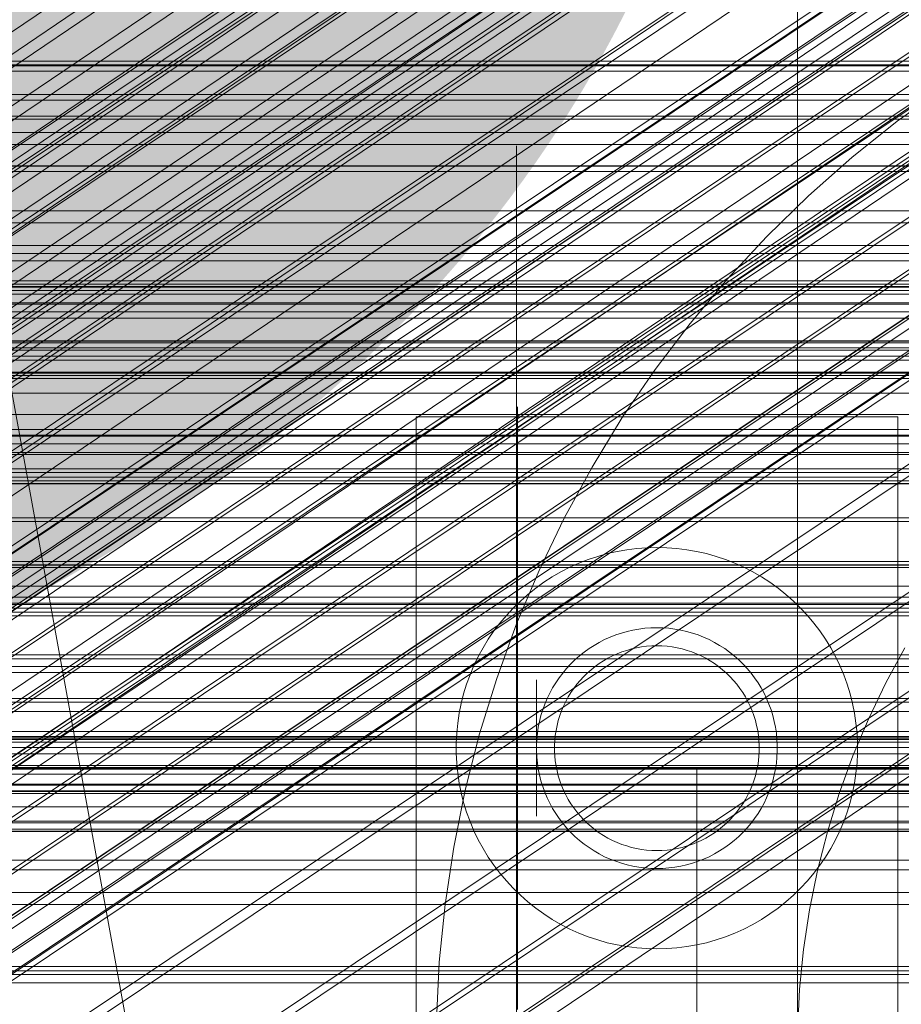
# Model space of a CAD drawing. Header units: millimetres. Extents: x -4738 to 65662, y -68080 to 6847.
# Tile 232 of 256: x 261 to 305, y -34772 to -34723. Entities that reach past the tile are written whole.
import ezdxf

# ---------------------------------------------------------------- set-up
doc = ezdxf.new("R2010")
doc.units = ezdxf.units.MM
for name, color, linetype, lineweight in [('COTAS_O', 1, 'Continuous', 0), ('COTAS_P', 1, 'Continuous', 0), ('frontal_briquetadora', 7, 'Continuous', 0), ('frontal_C01', 7, 'Continuous', 0), ('frontal_C02', 7, 'Continuous', 0), ('frontal_C03', 7, 'Continuous', 0), ('frontal_C04', 7, 'Continuous', 0), ('frontal_C05', 7, 'Continuous', 0), ('frontal_mezcladora', 7, 'Continuous', 0)]:
    doc.layers.add(name, color=color, linetype=linetype, lineweight=lineweight)
doc.dimstyles.new('R19_100', dxfattribs={"dimtxt": 250, "dimasz": 150, "dimexe": 150, "dimexo": 80, "dimgap": 100, "dimtad": 1, "dimtih": 1, "dimtoh": 1, "dimdsep": 46, "dimcen": 0.09, "dimadec": 0, "dimazin": 0, "dimtfac": 1, "dimtdec": 4, "dimtofl": 0, "dimtmove": 0, "dimatfit": 3, "dimfxl": 1, "dimtolj": 1, "dimtzin": 0, "dimarcsym": 0})

# ---------------------------------------------------------------- blocks, each defined once
blk = doc.blocks.new('DIM_R31_49')
at = {"layer": 'COTAS_P'}
for p, q in [((-150, -32300), (550, -32300)), ((550, -32300), (505, -32450)), ((550, -34900), (550, -32300)), ((550, -32300), (595, -32450)), ((550, -34900), (505, -34750)), ((550, -34900), (595, -34750)), ((-150, -34900), (550, -34900))]:
    blk.add_line(p, q, dxfattribs=at)
blk.add_text('2600 P', height=250, rotation=90, dxfattribs=at).set_placement((450, -33600))
blk = doc.blocks.new('DIM_R31_52')
at = {"layer": 'COTAS_O'}
for p, q in [((-650, -34200), (-500, -34155)), ((650, -34200), (500, -34155)), ((-650, -34900), (-650, -34200)), ((-650, -34200), (650, -34200)), ((-650, -34200), (-500, -34245)), ((650, -34200), (500, -34245)), ((650, -34900), (650, -34200))]:
    blk.add_line(p, q, dxfattribs=at)
blk.add_text('1300 O', height=250, dxfattribs=at).set_placement((0, -34100))
blk = doc.blocks.new('DIM_R31_57')
at = {"layer": 'COTAS_P'}
for p, q in [((-305, -34680), (395, -34680)), ((395, -34680), (350, -34830)), ((395, -36000), (395, -34680)), ((395, -34680), (440, -34830)), ((395, -36000), (350, -35850)), ((395, -36000), (440, -35850)), ((-305, -36000), (395, -36000))]:
    blk.add_line(p, q, dxfattribs=at)
blk.add_text('1320 P', height=250, rotation=90, dxfattribs=at).set_placement((295, -35340))

msp = doc.modelspace()

# ---------------------------------------------------------------- linework, layer by layer
at = {"layer": 'frontal_briquetadora'}
for p, q in [((210, -34736), (430, -34736)), ((210, -34736), (320, -34736)), ((210, -34750), (340, -34750)), ((210, -34750), (320, -34750)), ((-490, -34760), (490, -34760)), ((-490, -34760), (340, -34760))]:
    msp.add_line(p, q, dxfattribs=at)
at = {"layer": 'frontal_C01'}
for p, q in [((144.861, -34803.345), (358.659, -34659.117)), ((142.565, -34804.223), (356.363, -34659.994)), ((359.995, -34660.871), (146.196, -34805.099)), ((143.635, -34806.078), (357.434, -34661.85)), ((147.533, -34807.019), (361.332, -34662.791)), ((144.881, -34808.033), (358.68, -34663.804)), ((148.779, -34808.973), (362.578, -34664.745)), ((146.218, -34809.952), (360.017, -34665.724)), ((149.85, -34810.829), (363.648, -34666.6)), ((345.231, -34666.396), (160.922, -34790.731)), ((147.554, -34811.707), (361.352, -34667.478)), ((150.672, -34812.459), (364.471, -34668.231)), ((148.798, -34813.176), (362.596, -34668.948)), ((151.191, -34813.754), (364.989, -34669.525)), ((149.865, -34814.26), (363.664, -34670.032)), ((150.683, -34814.886), (364.482, -34670.657)), ((151.369, -34814.623), (365.168, -34670.395)), ((151.196, -34815.01), (364.995, -34670.781)), ((164.693, -34796.149), (349.002, -34671.814)), ((157.211, -34799.009), (341.52, -34674.675)), ((168.21, -34801.664), (352.519, -34677.329)), ((160.982, -34804.427), (345.291, -34680.092)), ((171.232, -34806.901), (355.541, -34682.566)), ((164.752, -34809.378), (349.061, -34685.044)), ((173.554, -34811.502), (357.863, -34687.168)), ((168.263, -34813.525), (352.572, -34689.191)), ((175.016, -34815.155), (359.326, -34690.82)), ((171.275, -34816.586), (355.584, -34692.251)), ((175.521, -34817.61), (359.83, -34693.275)), ((173.584, -34818.351), (357.893, -34694.016)), ((175.032, -34818.7), (359.341, -34694.365)), ((-311.15, -34726.722), (311.15, -34726.722)), ((-311.15, -34727.514), (311.15, -34727.514)), ((-311.15, -34727.661), (311.15, -34727.661)), ((-311.15, -34729.982), (311.15, -34729.982)), ((-311.15, -34730.267), (311.15, -34730.267)), ((-311.15, -34733.96), (311.15, -34733.96)), ((-311.15, -34734.362), (311.15, -34734.362)), ((-311.15, -34739.175), (311.15, -34739.175)), ((-311.15, -34739.667), (311.15, -34739.667)), ((-440, -34743.121), (440, -34743.121)), ((-440, -34743.401), (440, -34743.401)), ((-440, -34743.453), (440, -34743.453)), ((-440, -34744.276), (440, -34744.276)), ((-440, -34744.377), (440, -34744.377)), ((-440, -34745.685), (440, -34745.685)), ((311.15, -34745.272), (-311.15, -34745.272)), ((-440, -34745.828), (440, -34745.828)), ((-311.15, -34745.821), (311.15, -34745.821)), ((-440, -34747.533), (440, -34747.533)), ((-440, -34747.708), (440, -34747.708)), ((440, -34749.694), (-440, -34749.694)), ((-440, -34749.888), (440, -34749.888)), ((-440, -34752.019), (440, -34752.019)), ((-311.15, -34751.836), (311.15, -34751.836)), ((-440, -34752.221), (440, -34752.221)), ((-311.15, -34752.404), (311.15, -34752.404)), ((-440, -34754.352), (440, -34754.352)), ((-440, -34754.547), (440, -34754.547)), ((-440, -34756.533), (440, -34756.533)), ((-440, -34756.707), (440, -34756.707)), ((-440, -34758.412), (440, -34758.412)), ((-311.15, -34758.419), (311.15, -34758.419)), ((-440, -34758.555), (440, -34758.555)), ((-311.15, -34758.968), (311.15, -34758.968)), ((-440, -34759.864), (440, -34759.864)), ((-440, -34759.964), (440, -34759.964)), ((-440, -34760.787), (440, -34760.787)), ((-440, -34760.839), (440, -34760.839)), ((-440, -34761.12), (440, -34761.12)), ((-311.15, -34764.573), (311.15, -34764.573)), ((-311.15, -34765.066), (311.15, -34765.066)), ((-311.15, -34769.878), (311.15, -34769.878)), ((-311.15, -34770.281), (311.15, -34770.281))]:
    msp.add_line(p, q, dxfattribs=at)
at = {"layer": 'frontal_C02'}
for p, q in [((146.872, -34805.433), (331.181, -34682.179)), ((148.32, -34805.591), (332.629, -34682.337)), ((146.383, -34806.716), (330.692, -34683.462)), ((150.629, -34807.179), (334.938, -34683.924)), ((141.218, -34828.942), (355.017, -34685.967)), ((141.731, -34828.998), (355.53, -34686.023)), ((146.887, -34809.352), (331.197, -34686.098)), ((141.045, -34829.397), (354.844, -34686.421)), ((142.549, -34829.561), (356.348, -34686.585)), ((153.641, -34810.088), (337.95, -34686.833)), ((141.224, -34830.331), (355.022, -34687.355)), ((143.617, -34830.591), (357.415, -34687.616)), ((141.742, -34831.681), (355.541, -34688.705)), ((144.861, -34832.02), (358.659, -34689.045)), ((148.35, -34813.162), (332.659, -34689.907)), ((142.565, -34833.354), (356.363, -34690.379)), ((359.995, -34690.774), (146.196, -34833.75)), ((157.152, -34814.12), (341.461, -34690.866)), ((143.635, -34835.238), (357.434, -34692.262)), ((147.533, -34835.662), (361.332, -34692.687)), ((144.881, -34837.202), (358.68, -34694.227)), ((148.779, -34837.627), (362.578, -34694.652)), ((150.672, -34817.885), (334.981, -34694.63)), ((146.218, -34839.115), (360.017, -34696.139)), ((345.231, -34695.747), (160.922, -34819.001)), ((149.85, -34839.51), (363.648, -34696.535)), ((147.554, -34840.844), (361.352, -34697.869)), ((150.672, -34841.184), (364.471, -34698.209)), ((148.798, -34842.273), (362.596, -34699.298)), ((151.191, -34842.534), (364.989, -34699.558)), ((153.694, -34823.2), (338.003, -34699.946)), ((149.865, -34843.304), (363.664, -34700.329)), ((151.369, -34843.468), (365.168, -34700.492)), ((150.683, -34843.866), (364.482, -34700.891)), ((151.196, -34843.922), (364.995, -34700.947)), ((164.693, -34824.398), (349.002, -34701.144)), ((157.211, -34828.745), (341.52, -34705.491)), ((168.21, -34829.943), (352.519, -34706.689)), ((160.982, -34834.142), (345.291, -34710.888)), ((171.232, -34835.259), (355.541, -34712.004)), ((164.752, -34839.023), (349.061, -34715.769)), ((173.554, -34839.982), (357.863, -34716.728)), ((168.263, -34843.056), (352.572, -34719.801)), ((175.016, -34843.792), (359.326, -34720.537)), ((171.275, -34845.965), (355.584, -34722.71)), ((175.521, -34846.427), (359.83, -34723.173)), ((173.584, -34847.553), (357.893, -34724.298)), ((175.032, -34847.71), (359.341, -34724.456))]:
    msp.add_line(p, q, dxfattribs=at)
at = {"layer": 'frontal_C03'}
for p, q in [((1496, -34724.774), (-1496, -34724.774)), ((-1250, -34724.964), (1250, -34724.964)), ((1496, -34725.276), (-1496, -34725.276)), ((1250, -34726.443), (-1250, -34726.443)), ((-1496, -34728.332), (1496, -34728.332)), ((1496, -34728.924), (-1496, -34728.924)), ((1496, -34732.233), (-1496, -34732.233)), ((1496, -34732.824), (-1496, -34732.824)), ((1250, -34734.714), (-1250, -34734.714)), ((1496, -34735.881), (-1496, -34735.881)), ((1250, -34735.711), (-1250, -34735.711)), ((1496, -34736.382), (-1496, -34736.382)), ((1250, -34736.028), (-1250, -34736.028)), ((1250, -34736.193), (-1250, -34736.193)), ((1250, -34736.822), (-1250, -34736.822)), ((1250, -34736.881), (-1250, -34736.881)), ((1250, -34737.257), (-1250, -34737.257)), ((-1250, -34737.586), (1250, -34737.586)), ((-1575.677, -34738.815), (1575.677, -34738.815)), ((1496, -34738.722), (-1496, -34738.722)), ((1250, -34738.709), (-1250, -34738.709)), ((1496, -34739.057), (-1496, -34739.057)), ((1250, -34739.473), (-1250, -34739.473)), ((1496, -34740.323), (-1496, -34740.323)), ((1250, -34740.267), (-1250, -34740.267)), ((1496, -34740.44), (-1496, -34740.44)), ((1250, -34740.584), (-1250, -34740.584)), ((1250, -34741.309), (-1250, -34741.309)), ((1250, -34742.381), (-1250, -34742.381)), ((1250, -34743.834), (-1250, -34743.834)), ((1250, -34745.088), (-1250, -34745.088)), ((1250, -34749.867), (-1250, -34749.867)), ((1250, -34750.937), (-1250, -34750.937)), ((1250, -34751.472), (-1250, -34751.472)), ((1250, -34751.774), (-1250, -34751.774)), ((1250, -34754.94), (-1250, -34754.94)), ((1250, -34755.234), (-1250, -34755.234)), ((-1699.4, -34757.169), (1699.4, -34757.169)), ((1250, -34758.169), (-1250, -34758.169)), ((1250, -34758.486), (-1250, -34758.486)), ((1496, -34758.577), (-1496, -34758.577)), ((1496, -34758.695), (-1496, -34758.695)), ((1250, -34759.28), (-1250, -34759.28)), ((1496, -34759.961), (-1496, -34759.961)), ((1496, -34760.296), (-1496, -34760.296)), ((-1250, -34760.044), (1250, -34760.044)), ((1250, -34761.167), (-1250, -34761.167)), ((-1250, -34761.253), (1250, -34761.253)), ((1250, -34761.931), (-1250, -34761.931)), ((1496, -34762.636), (-1496, -34762.636)), ((1250, -34762.725), (-1250, -34762.725)), ((1496, -34763.137), (-1496, -34763.137)), ((1250, -34763.041), (-1250, -34763.041)), ((1250, -34763.146), (-1250, -34763.146)), ((-1496, -34766.194), (1496, -34766.194)), ((1496, -34766.785), (-1496, -34766.785)), ((1496, -34770.094), (-1496, -34770.094)), ((1496, -34770.685), (-1496, -34770.685))]:
    msp.add_line(p, q, dxfattribs=at)
at = {"layer": 'frontal_C04'}
msp.add_line((488, -35988), (248, -34670.697), dxfattribs=at)
at = {"layer": 'frontal_C05'}
for p, q in [((300, -34777), (300, -34679)), ((300, -34849), (300, -34689)), ((304.979, -34727.766), (307.327, -34726.078)), ((302.718, -34729.569), (304.979, -34727.766)), ((286, -34729.035), (286, -34729)), ((286, -34729.138), (286, -34729.035)), ((286, -34729.311), (286, -34729.138)), ((286, -34729.551), (286, -34729.311)), ((286, -34729.86), (286, -34729.551)), ((286, -34730.236), (286, -34729.86)), ((300.55, -34731.483), (302.718, -34729.569)), ((286, -34730.678), (286, -34730.236)), ((286, -34731.185), (286, -34730.678)), ((286, -34731.756), (286, -34731.185)), ((298.48, -34733.502), (300.55, -34731.483)), ((286, -34732.39), (286, -34731.756)), ((286, -34733.086), (286, -34732.39)), ((286, -34733.841), (286, -34733.086)), ((286, -34734.654), (286, -34733.841)), ((296.513, -34735.622), (298.48, -34733.502)), ((286, -34735.523), (286, -34734.654)), ((286, -34736.446), (286, -34735.523)), ((294.654, -34737.838), (296.513, -34735.622)), ((286, -34737.421), (286, -34736.446)), ((286, -34738.446), (286, -34737.421)), ((292.908, -34740.143), (294.654, -34737.838)), ((286, -34739.519), (286, -34738.446)), ((286, -34740.636), (286, -34739.519)), ((291.278, -34742.532), (292.908, -34740.143)), ((286, -34741.795), (286, -34740.636)), ((286, -34742.994), (286, -34741.795)), ((286, -34742), (286, -34742.019)), ((286, -34742.019), (286, -34742.074)), ((286, -34742.074), (286, -34742.166)), ((286, -34742.166), (286, -34742.295)), ((286, -34742.295), (286, -34742.461)), ((286.05, -34742), (286.05, -34742.021)), ((286.05, -34742.021), (286.05, -34742.084)), ((286.05, -34742.084), (286.05, -34742.19)), ((286.05, -34742.19), (286.05, -34742.337)), ((281, -34742.5), (305, -34742.5)), ((281, -34802.5), (281, -34742.5)), ((286, -34742.461), (286, -34742.662)), ((286, -34742.662), (286, -34742.899)), ((286.05, -34742.337), (286.05, -34742.526)), ((286.05, -34742.526), (286.05, -34742.755)), ((286.05, -34742.755), (286.05, -34743.025)), ((289.771, -34745), (291.278, -34742.532)), ((305, -34802.5), (305, -34742.5)), ((286, -34742.899), (286, -34743.171)), ((286, -34744.23), (286, -34742.994)), ((286, -34743.171), (286, -34743.477)), ((286.05, -34743.025), (286.05, -34743.335)), ((286, -34743.477), (286, -34743.817)), ((286.05, -34743.335), (286.05, -34743.684)), ((286.05, -34743.684), (286.05, -34744.07)), ((286, -34743.817), (286, -34744.19)), ((286, -34744.19), (286, -34744.596)), ((286, -34745.5), (286, -34744.23)), ((286.05, -34744.07), (286.05, -34744.494)), ((286, -34744.596), (286, -34745.033)), ((286.05, -34744.494), (286.05, -34744.954)), ((286, -34745.5), (286, -34745.033)), ((286.05, -34744.954), (286.05, -34745.449)), ((288.387, -34747.54), (289.771, -34745)), ((252, -34745.5), (286, -34745.5)), ((281, -34795.5), (281, -34745.5)), ((281, -34745.5), (305, -34745.5)), ((286, -34779.5), (286, -34745.5)), ((286, -34746.031), (286, -34745.5)), ((286.05, -34745.449), (286.05, -34745.977)), ((305, -34795.5), (305, -34745.5)), ((286, -34746.594), (286, -34746.031)), ((286.05, -34745.977), (286.05, -34746.538)), ((286, -34747.187), (286, -34746.594)), ((286.05, -34746.5), (286.05, -34746.516)), ((286.05, -34746.562), (286.05, -34746.516)), ((286.05, -34746.538), (286.05, -34747.13)), ((286.05, -34746.64), (286.05, -34746.562)), ((286.05, -34746.748), (286.05, -34746.64)), ((300, -34746.5), (300, -34746.516)), ((300, -34746.562), (300, -34746.516)), ((300, -34746.64), (300, -34746.562)), ((300, -34746.748), (300, -34746.64)), ((305, -34746.5), (305, -34746.516)), ((305, -34746.516), (305, -34746.562)), ((305, -34746.562), (305, -34746.64)), ((305, -34746.64), (305, -34746.748)), ((286, -34747.81), (286, -34747.187)), ((286.05, -34746.887), (286.05, -34746.748)), ((286.05, -34747.055), (286.05, -34746.887)), ((286.05, -34747.254), (286.05, -34747.055)), ((286.05, -34747.13), (286.05, -34747.751)), ((300, -34746.887), (300, -34746.748)), ((300, -34747.055), (300, -34746.887)), ((300, -34747.254), (300, -34747.055)), ((305, -34746.748), (305, -34746.887)), ((305, -34746.887), (305, -34747.055)), ((305, -34747.055), (305, -34747.254)), ((286.05, -34747.482), (286.05, -34747.254)), ((286.05, -34747.738), (286.05, -34747.482)), ((287.133, -34750.145), (288.387, -34747.54)), ((300, -34747.482), (300, -34747.254)), ((300, -34747.738), (300, -34747.482)), ((305, -34747.254), (305, -34747.482)), ((305, -34747.482), (305, -34747.738)), ((286, -34748.46), (286, -34747.81)), ((286.05, -34748.022), (286.05, -34747.738)), ((286.05, -34747.751), (286.05, -34748.401)), ((286.05, -34748.334), (286.05, -34748.022)), ((300, -34748.022), (300, -34747.738)), ((300, -34748.334), (300, -34748.022)), ((305, -34747.738), (305, -34748.022)), ((305, -34748.022), (305, -34748.334)), ((286, -34749.137), (286, -34748.46)), ((286.05, -34748.672), (286.05, -34748.334)), ((286.05, -34748.401), (286.05, -34749.076)), ((286.05, -34749.036), (286.05, -34748.672)), ((300, -34748.672), (300, -34748.334)), ((300, -34749.036), (300, -34748.672)), ((305, -34748.334), (305, -34748.672)), ((305, -34748.672), (305, -34749.036)), ((286, -34749.838), (286, -34749.137)), ((286.05, -34749.424), (286.05, -34749.036)), ((286.05, -34749.076), (286.05, -34749.777)), ((291.51, -34749.112), (291.019, -34749.198)), ((292.004, -34749.05), (291.51, -34749.112)), ((292.502, -34749.012), (292.004, -34749.05)), ((293, -34749), (292.502, -34749.012)), ((293, -34749), (293.498, -34749.012)), ((293.996, -34749.05), (293.498, -34749.012)), ((294.49, -34749.112), (293.996, -34749.05)), ((294.981, -34749.198), (294.49, -34749.112)), ((300, -34749.424), (300, -34749.036)), ((305, -34749.036), (305, -34749.424)), ((286.05, -34749.837), (286.05, -34749.424)), ((289.58, -34749.603), (289.116, -34749.785)), ((290.052, -34749.444), (289.58, -34749.603)), ((290.532, -34749.309), (290.052, -34749.444)), ((291.019, -34749.198), (290.532, -34749.309)), ((295.468, -34749.309), (294.981, -34749.198)), ((295.948, -34749.444), (295.468, -34749.309)), ((296.42, -34749.603), (295.948, -34749.444)), ((296.884, -34749.785), (296.42, -34749.603)), ((300, -34749.837), (300, -34749.424)), ((305, -34749.424), (305, -34749.837)), ((286, -34750.562), (286, -34749.838)), ((286.009, -34752.81), (287.133, -34750.145)), ((286.05, -34749.777), (286.05, -34750.5)), ((286.05, -34750.272), (286.05, -34749.837)), ((288.661, -34749.99), (288.217, -34750.218)), ((289.116, -34749.785), (288.661, -34749.99)), ((297.339, -34749.99), (296.884, -34749.785)), ((297.783, -34750.218), (297.339, -34749.99)), ((300, -34750.272), (300, -34749.837)), ((305, -34749.837), (305, -34750.272)), ((286, -34751.306), (286, -34750.562)), ((286.05, -34750.729), (286.05, -34750.272)), ((286.05, -34750.5), (286.05, -34751.244)), ((287.786, -34750.467), (287.367, -34750.738)), ((288.217, -34750.218), (287.786, -34750.467)), ((298.214, -34750.467), (297.783, -34750.218)), ((298.633, -34750.738), (298.214, -34750.467)), ((300, -34750.729), (300, -34750.272)), ((305, -34750.272), (305, -34750.729)), ((286.05, -34751.206), (286.05, -34750.729)), ((286.962, -34751.029), (286.572, -34751.34)), ((287.367, -34750.738), (286.962, -34751.029)), ((299.038, -34751.029), (298.633, -34750.738)), ((299.428, -34751.34), (299.038, -34751.029)), ((300, -34751.206), (300, -34750.729)), ((305, -34750.729), (305, -34751.206)), ((286, -34752.07), (286, -34751.306)), ((286.05, -34751.703), (286.05, -34751.206)), ((286.05, -34751.244), (286.05, -34752.008)), ((286.572, -34751.34), (286.198, -34751.669)), ((299.802, -34751.669), (299.428, -34751.34)), ((300, -34751.703), (300, -34751.206)), ((305, -34751.206), (305, -34751.703)), ((285.841, -34752.018), (285.502, -34752.383)), ((286.198, -34751.669), (285.841, -34752.018)), ((286, -34752.851), (286, -34752.07)), ((286.05, -34752.218), (286.05, -34751.703)), ((286.05, -34752.008), (286.05, -34752.789)), ((300.159, -34752.018), (299.802, -34751.669)), ((300, -34752.218), (300, -34751.703)), ((300.498, -34752.383), (300.159, -34752.018)), ((305, -34751.703), (305, -34752.218)), ((285.502, -34752.383), (285.182, -34752.765)), ((286.05, -34752.75), (286.05, -34752.218)), ((300, -34752.75), (300, -34752.218)), ((300.818, -34752.765), (300.498, -34752.383)), ((305, -34752.218), (305, -34752.75)), ((285.182, -34752.765), (284.881, -34753.163)), ((285.02, -34755.528), (286.009, -34752.81)), ((286, -34753.647), (286, -34752.851)), ((286.05, -34753.297), (286.05, -34752.75)), ((286.05, -34752.789), (286.05, -34753.586)), ((292.106, -34753.067), (291.811, -34753.119)), ((292.403, -34753.03), (292.106, -34753.067)), ((292.701, -34753.007), (292.403, -34753.03)), ((293, -34753), (292.701, -34753.007)), ((293, -34753), (293.299, -34753.007)), ((293.597, -34753.03), (293.299, -34753.007)), ((293.894, -34753.067), (293.597, -34753.03)), ((294.189, -34753.119), (293.894, -34753.067)), ((300, -34753.297), (300, -34752.75)), ((301.119, -34753.163), (300.818, -34752.765)), ((305, -34752.75), (305, -34753.297)), ((284.6, -34753.575), (284.34, -34754)), ((284.881, -34753.163), (284.6, -34753.575)), ((286.05, -34753.859), (286.05, -34753.297)), ((286.05, -34753.586), (286.05, -34754.396)), ((290.397, -34753.594), (290.13, -34753.731)), ((290.669, -34753.471), (290.397, -34753.594)), ((290.948, -34753.362), (290.669, -34753.471)), ((291.231, -34753.267), (290.948, -34753.362)), ((291.519, -34753.186), (291.231, -34753.267)), ((291.811, -34753.119), (291.519, -34753.186)), ((294.481, -34753.186), (294.189, -34753.119)), ((294.769, -34753.267), (294.481, -34753.186)), ((295.052, -34753.362), (294.769, -34753.267)), ((295.331, -34753.471), (295.052, -34753.362)), ((295.603, -34753.594), (295.331, -34753.471)), ((295.87, -34753.731), (295.603, -34753.594)), ((300, -34753.859), (300, -34753.297)), ((301.4, -34753.575), (301.119, -34753.163)), ((301.66, -34754), (301.4, -34753.575)), ((305, -34753.297), (305, -34753.859)), ((284.34, -34754), (284.101, -34754.438)), ((286, -34754.456), (286, -34753.647)), ((286.05, -34754.433), (286.05, -34753.859)), ((289.62, -34754.043), (289.377, -34754.217)), ((289.871, -34753.88), (289.62, -34754.043)), ((290.13, -34753.731), (289.871, -34753.88)), ((291.742, -34754.058), (291.497, -34754.127)), ((291.989, -34754.001), (291.742, -34754.058)), ((292.24, -34753.957), (291.989, -34754.001)), ((292.492, -34753.925), (292.24, -34753.957)), ((292.746, -34753.906), (292.492, -34753.925)), ((293, -34753.9), (292.746, -34753.906)), ((293, -34753.9), (293.254, -34753.906)), ((293.508, -34753.925), (293.254, -34753.906)), ((293.76, -34753.957), (293.508, -34753.925)), ((294.011, -34754.001), (293.76, -34753.957)), ((294.258, -34754.058), (294.011, -34754.001)), ((294.503, -34754.127), (294.258, -34754.058)), ((296.129, -34753.88), (295.87, -34753.731)), ((296.38, -34754.043), (296.129, -34753.88)), ((296.623, -34754.217), (296.38, -34754.043)), ((300, -34754.433), (300, -34753.859)), ((301.899, -34754.438), (301.66, -34754)), ((305.359, -34754), (304.405, -34755.752)), ((305, -34753.859), (305, -34754.433)), ((284.101, -34754.438), (283.885, -34754.887)), ((286, -34755.277), (286, -34754.456)), ((286.05, -34754.396), (286.05, -34755.217)), ((286.05, -34755.019), (286.05, -34754.433)), ((289.143, -34754.404), (288.919, -34754.602)), ((289.377, -34754.217), (289.143, -34754.404)), ((290.561, -34754.521), (290.341, -34754.648)), ((290.787, -34754.405), (290.561, -34754.521)), ((291.019, -34754.3), (290.787, -34754.405)), ((291.256, -34754.208), (291.019, -34754.3)), ((291.497, -34754.127), (291.256, -34754.208)), ((294.744, -34754.208), (294.503, -34754.127)), ((294.981, -34754.3), (294.744, -34754.208)), ((295.213, -34754.405), (294.981, -34754.3)), ((295.439, -34754.521), (295.213, -34754.405)), ((295.659, -34754.648), (295.439, -34754.521)), ((296.857, -34754.404), (296.623, -34754.217)), ((297.081, -34754.602), (296.857, -34754.404)), ((300, -34755.019), (300, -34754.433)), ((302.115, -34754.887), (301.899, -34754.438)), ((305, -34754.433), (305, -34755.019)), ((283.885, -34754.887), (283.691, -34755.347)), ((286.05, -34755.614), (286.05, -34755.019)), ((288.501, -34755.03), (288.309, -34755.259)), ((288.705, -34754.811), (288.501, -34755.03)), ((288.919, -34754.602), (288.705, -34754.811)), ((289.921, -34754.935), (289.722, -34755.093)), ((290.127, -34754.786), (289.921, -34754.935)), ((290.341, -34754.648), (290.127, -34754.786)), ((295.873, -34754.786), (295.659, -34754.648)), ((296.079, -34754.935), (295.873, -34754.786)), ((296.278, -34755.093), (296.079, -34754.935)), ((297.295, -34754.811), (297.081, -34754.602)), ((297.499, -34755.03), (297.295, -34754.811)), ((297.691, -34755.259), (297.499, -34755.03)), ((300, -34755.614), (300, -34755.019)), ((302.309, -34755.347), (302.115, -34754.887)), ((305, -34755.019), (305, -34755.614)), ((283.691, -34755.347), (283.521, -34755.815)), ((284.168, -34758.291), (285.02, -34755.528)), ((286, -34756.106), (286, -34755.277)), ((286.05, -34755.217), (286.05, -34756.048)), ((288.128, -34755.498), (287.96, -34755.745)), ((288.309, -34755.259), (288.128, -34755.498)), ((289.349, -34755.439), (289.176, -34755.625)), ((289.531, -34755.261), (289.349, -34755.439)), ((289.722, -34755.093), (289.531, -34755.261)), ((296.469, -34755.261), (296.278, -34755.093)), ((296.651, -34755.439), (296.469, -34755.261)), ((296.824, -34755.625), (296.651, -34755.439)), ((297.872, -34755.498), (297.691, -34755.259)), ((298.04, -34755.745), (297.872, -34755.498)), ((302.479, -34755.815), (302.309, -34755.347)), ((283.521, -34755.815), (283.374, -34756.292)), ((286.05, -34756.218), (286.05, -34755.614)), ((286.05, -34756.048), (286.05, -34756.886)), ((287, -34755.604), (287, -34755.617)), ((287, -34755.617), (287, -34755.638)), ((287, -34755.638), (287, -34755.667)), ((287, -34755.667), (287, -34755.705)), ((287, -34755.705), (287, -34755.751)), ((287, -34755.751), (287, -34755.805)), ((287, -34755.805), (287, -34755.867)), ((287, -34755.867), (287, -34755.937)), ((287, -34755.937), (287, -34756.014)), ((287, -34756.014), (287, -34756.099)), ((287.804, -34756), (287.661, -34756.263)), ((287.96, -34755.745), (287.804, -34756)), ((288.859, -34756.023), (288.716, -34756.233)), ((289.013, -34755.82), (288.859, -34756.023)), ((289.176, -34755.625), (289.013, -34755.82)), ((296.987, -34755.82), (296.824, -34755.625)), ((297.141, -34756.023), (296.987, -34755.82)), ((297.284, -34756.233), (297.141, -34756.023)), ((298.196, -34756), (298.04, -34755.745)), ((298.339, -34756.263), (298.196, -34756)), ((300, -34756.218), (300, -34755.614)), ((302.626, -34756.292), (302.479, -34755.815)), ((304.405, -34755.752), (303.54, -34757.549)), ((305, -34755.617), (305, -34755.604)), ((305, -34755.614), (305, -34756.218)), ((305, -34755.638), (305, -34755.617)), ((305, -34755.667), (305, -34755.638)), ((305, -34755.705), (305, -34755.667)), ((305, -34755.751), (305, -34755.705)), ((305, -34755.805), (305, -34755.751)), ((305, -34755.867), (305, -34755.805)), ((305, -34755.937), (305, -34755.867)), ((305, -34756.014), (305, -34755.937)), ((305, -34756.099), (305, -34756.014)), ((283.374, -34756.292), (283.251, -34756.775)), ((286, -34756.943), (286, -34756.106)), ((286.05, -34756.829), (286.05, -34756.218)), ((287, -34756.099), (287, -34756.191)), ((287, -34756.191), (287, -34756.29)), ((287, -34756.29), (287, -34756.395)), ((287, -34756.395), (287, -34756.508)), ((287, -34756.508), (287, -34756.626)), ((287.531, -34756.532), (287.415, -34756.808)), ((287.661, -34756.263), (287.531, -34756.532)), ((288.583, -34756.45), (288.462, -34756.673)), ((288.716, -34756.233), (288.583, -34756.45)), ((297.417, -34756.45), (297.284, -34756.233)), ((297.538, -34756.673), (297.417, -34756.45)), ((298.469, -34756.532), (298.339, -34756.263)), ((298.585, -34756.808), (298.469, -34756.532)), ((300, -34756.829), (300, -34756.218)), ((302.749, -34756.775), (302.626, -34756.292)), ((305, -34756.191), (305, -34756.099)), ((305, -34756.29), (305, -34756.191)), ((305, -34756.218), (305, -34756.829)), ((305, -34756.395), (305, -34756.29)), ((305, -34756.508), (305, -34756.395)), ((305, -34756.626), (305, -34756.508)), ((283.251, -34756.775), (283.152, -34757.264)), ((286, -34757.785), (286, -34756.943)), ((286.05, -34757.446), (286.05, -34756.829)), ((286.05, -34756.886), (286.05, -34757.73)), ((287, -34756.626), (287, -34756.75)), ((287, -34756.75), (287, -34756.88)), ((287, -34756.88), (287, -34757.015)), ((287, -34757.015), (287, -34757.155)), ((287.415, -34756.808), (287.312, -34757.089)), ((288.351, -34756.902), (288.253, -34757.137)), ((288.462, -34756.673), (288.351, -34756.902)), ((297.649, -34756.902), (297.538, -34756.673)), ((297.747, -34757.137), (297.649, -34756.902)), ((298.688, -34757.089), (298.585, -34756.808)), ((300, -34757.446), (300, -34756.829)), ((302.848, -34757.264), (302.749, -34756.775)), ((305, -34756.75), (305, -34756.626)), ((305, -34756.88), (305, -34756.75)), ((305, -34756.829), (305, -34757.446)), ((305, -34757.015), (305, -34756.88)), ((305, -34757.155), (305, -34757.015)), ((283.152, -34757.264), (283.078, -34757.757)), ((286.05, -34758.066), (286.05, -34757.446)), ((287, -34757.155), (287, -34757.3)), ((287, -34757.3), (287, -34757.449)), ((287, -34757.449), (287, -34757.602)), ((287.224, -34757.375), (287.15, -34757.665)), ((287.312, -34757.089), (287.224, -34757.375)), ((288.166, -34757.376), (288.091, -34757.619)), ((288.253, -34757.137), (288.166, -34757.376)), ((297.834, -34757.376), (297.747, -34757.137)), ((297.909, -34757.619), (297.834, -34757.376)), ((298.776, -34757.375), (298.688, -34757.089)), ((298.85, -34757.665), (298.776, -34757.375)), ((300, -34758.066), (300, -34757.446)), ((302.922, -34757.757), (302.848, -34757.264)), ((305, -34757.3), (305, -34757.155)), ((305, -34757.449), (305, -34757.3)), ((305, -34757.446), (305, -34758.066)), ((305, -34757.602), (305, -34757.449)), ((283.078, -34757.757), (283.028, -34758.253)), ((286, -34758.63), (286, -34757.785)), ((286.05, -34757.73), (286.05, -34758.576)), ((287, -34757.602), (287, -34757.758)), ((287, -34757.758), (287, -34757.917)), ((287, -34757.917), (287, -34758.079)), ((287.091, -34757.958), (287.047, -34758.254)), ((287.15, -34757.665), (287.091, -34757.958)), ((288.028, -34757.865), (287.977, -34758.114)), ((288.091, -34757.619), (288.028, -34757.865)), ((297.972, -34757.865), (297.909, -34757.619)), ((298.023, -34758.114), (297.972, -34757.865)), ((298.909, -34757.958), (298.85, -34757.665)), ((298.953, -34758.254), (298.909, -34757.958)), ((303.54, -34757.549), (302.765, -34759.386)), ((302.972, -34758.253), (302.922, -34757.757)), ((305, -34757.758), (305, -34757.602)), ((305, -34757.917), (305, -34757.758)), ((305, -34758.079), (305, -34757.917)), ((283.028, -34758.253), (283.003, -34758.751)), ((283.454, -34761.094), (284.168, -34758.291)), ((286.05, -34758.688), (286.05, -34758.066)), ((287, -34758.079), (287, -34758.243)), ((287, -34758.243), (287, -34758.41)), ((287, -34758.41), (287, -34758.577)), ((287.047, -34758.254), (287.017, -34758.552)), ((287.94, -34758.366), (287.914, -34758.619)), ((287.977, -34758.114), (287.94, -34758.366)), ((298.06, -34758.366), (298.023, -34758.114)), ((298.086, -34758.619), (298.06, -34758.366)), ((298.983, -34758.552), (298.953, -34758.254)), ((300, -34758.688), (300, -34758.066)), ((302.997, -34758.751), (302.972, -34758.253)), ((305, -34758.066), (305, -34758.688)), ((305, -34758.243), (305, -34758.079)), ((305, -34758.41), (305, -34758.243)), ((305, -34758.577), (305, -34758.41)), ((283.003, -34758.751), (283.003, -34759.249)), ((286, -34759.476), (286, -34758.63)), ((286.05, -34758.576), (286.05, -34759.424)), ((286.05, -34759.312), (286.05, -34758.688)), ((287, -34758.577), (287, -34758.746)), ((287, -34758.746), (287, -34758.915)), ((287, -34758.915), (287, -34759.085)), ((287.017, -34758.552), (287.002, -34758.85)), ((287.002, -34758.85), (287.002, -34759.15)), ((287.914, -34758.619), (287.902, -34758.873)), ((287.902, -34758.873), (287.902, -34759.127)), ((298.098, -34758.873), (298.086, -34758.619)), ((298.098, -34759.127), (298.098, -34758.873)), ((298.998, -34758.85), (298.983, -34758.552)), ((298.998, -34759.15), (298.998, -34758.85)), ((300, -34759.312), (300, -34758.688)), ((302.997, -34759.249), (302.997, -34758.751)), ((305, -34758.746), (305, -34758.577)), ((305, -34758.688), (305, -34759.312)), ((305, -34758.915), (305, -34758.746)), ((305, -34759.085), (305, -34758.915)), ((283.003, -34759.249), (283.028, -34759.747)), ((286, -34760.321), (286, -34759.476)), ((286.05, -34759.934), (286.05, -34759.312)), ((286.05, -34759.424), (286.05, -34760.27)), ((287, -34759.085), (287, -34759.254)), ((287, -34759.254), (287, -34759.423)), ((287, -34759.423), (287, -34759.59)), ((287.002, -34759.15), (287.017, -34759.448)), ((287.017, -34759.448), (287.047, -34759.746)), ((287.902, -34759.127), (287.914, -34759.381)), ((287.914, -34759.381), (287.94, -34759.634)), ((298.06, -34759.634), (298.086, -34759.381)), ((298.086, -34759.381), (298.098, -34759.127)), ((298.953, -34759.746), (298.983, -34759.448)), ((298.983, -34759.448), (298.998, -34759.15)), ((300, -34759.934), (300, -34759.312)), ((302.765, -34759.386), (302.083, -34761.261)), ((302.972, -34759.747), (302.997, -34759.249)), ((305, -34759.254), (305, -34759.085)), ((305, -34759.423), (305, -34759.254)), ((305, -34759.312), (305, -34759.934)), ((305, -34759.59), (305, -34759.423)), ((283.028, -34759.747), (283.078, -34760.243)), ((286.05, -34760.554), (286.05, -34759.934)), ((287, -34759.59), (287, -34759.757)), ((287, -34759.757), (287, -34759.921)), ((287, -34759.921), (287, -34760.083)), ((287.047, -34759.746), (287.091, -34760.042)), ((287.94, -34759.634), (287.977, -34759.886)), ((287.977, -34759.886), (288.028, -34760.135)), ((297.972, -34760.135), (298.023, -34759.886)), ((298.023, -34759.886), (298.06, -34759.634)), ((298.909, -34760.042), (298.953, -34759.746)), ((300, -34760.554), (300, -34759.934)), ((302.922, -34760.243), (302.972, -34759.747)), ((305, -34759.757), (305, -34759.59)), ((305, -34759.921), (305, -34759.757)), ((305, -34760.083), (305, -34759.921)), ((305, -34759.934), (305, -34760.554)), ((283.078, -34760.243), (283.152, -34760.736)), ((286, -34761.163), (286, -34760.321)), ((286.05, -34760.27), (286.05, -34761.114)), ((287, -34760.083), (287, -34760.242)), ((287, -34760.242), (287, -34760.398)), ((287, -34760.398), (287, -34760.551)), ((287.091, -34760.042), (287.15, -34760.335)), ((287.15, -34760.335), (287.224, -34760.625)), ((288.028, -34760.135), (288.091, -34760.381)), ((288.091, -34760.381), (288.166, -34760.624)), ((297.834, -34760.624), (297.909, -34760.381)), ((297.909, -34760.381), (297.972, -34760.135)), ((298.776, -34760.625), (298.85, -34760.335)), ((298.85, -34760.335), (298.909, -34760.042)), ((302.848, -34760.736), (302.922, -34760.243)), ((305, -34760.242), (305, -34760.083)), ((305, -34760.398), (305, -34760.242)), ((305, -34760.551), (305, -34760.398)), ((283.152, -34760.736), (283.251, -34761.225)), ((286.05, -34761.171), (286.05, -34760.554)), ((287, -34760.551), (287, -34760.7)), ((287, -34760.7), (287, -34760.845)), ((287, -34760.845), (287, -34760.985)), ((287.224, -34760.625), (287.312, -34760.911)), ((287.312, -34760.911), (287.415, -34761.192)), ((288.166, -34760.624), (288.253, -34760.863)), ((288.253, -34760.863), (288.351, -34761.098)), ((297.649, -34761.098), (297.747, -34760.863)), ((297.747, -34760.863), (297.834, -34760.624)), ((298.585, -34761.192), (298.688, -34760.911)), ((298.688, -34760.911), (298.776, -34760.625)), ((300, -34761.171), (300, -34760.554)), ((302.749, -34761.225), (302.848, -34760.736)), ((305, -34760.7), (305, -34760.551)), ((305, -34760.554), (305, -34761.171)), ((305, -34760.845), (305, -34760.7)), ((305, -34760.985), (305, -34760.845)), ((282.881, -34763.928), (283.454, -34761.094)), ((283.251, -34761.225), (283.374, -34761.708)), ((286, -34761.999), (286, -34761.163)), ((286.05, -34761.114), (286.05, -34761.952)), ((286.05, -34761.782), (286.05, -34761.171)), ((287, -34760.985), (287, -34761.12)), ((287, -34761.12), (287, -34761.25)), ((287, -34761.25), (287, -34761.374)), ((287, -34761.374), (287, -34761.492)), ((287.415, -34761.192), (287.531, -34761.468)), ((288.351, -34761.098), (288.462, -34761.327)), ((288.462, -34761.327), (288.583, -34761.55)), ((297.417, -34761.55), (297.538, -34761.327)), ((297.538, -34761.327), (297.649, -34761.098)), ((298.469, -34761.468), (298.585, -34761.192)), ((300, -34761.782), (300, -34761.171)), ((302.083, -34761.261), (301.495, -34763.166)), ((302.626, -34761.708), (302.749, -34761.225)), ((305, -34761.12), (305, -34760.985)), ((305, -34761.25), (305, -34761.12)), ((305, -34761.171), (305, -34761.782)), ((305, -34761.374), (305, -34761.25)), ((305, -34761.492), (305, -34761.374)), ((283.374, -34761.708), (283.521, -34762.185)), ((286.05, -34762.386), (286.05, -34761.782)), ((287, -34761.492), (287, -34761.605)), ((287, -34761.605), (287, -34761.71)), ((287, -34761.71), (287, -34761.809)), ((287, -34761.809), (287, -34761.901)), ((287, -34761.901), (287, -34761.986)), ((287.531, -34761.468), (287.661, -34761.737)), ((287.661, -34761.737), (287.804, -34762)), ((288.583, -34761.55), (288.716, -34761.767)), ((288.716, -34761.767), (288.859, -34761.977)), ((297.141, -34761.977), (297.284, -34761.767)), ((297.284, -34761.767), (297.417, -34761.55)), ((298.196, -34762), (298.339, -34761.737)), ((298.339, -34761.737), (298.469, -34761.468)), ((300, -34762.386), (300, -34761.782)), ((302.479, -34762.185), (302.626, -34761.708)), ((305, -34761.605), (305, -34761.492)), ((305, -34761.71), (305, -34761.605)), ((305, -34761.809), (305, -34761.71)), ((305, -34761.782), (305, -34762.386)), ((305, -34761.901), (305, -34761.809)), ((305, -34761.986), (305, -34761.901)), ((283.521, -34762.185), (283.691, -34762.653)), ((286, -34762.827), (286, -34761.999)), ((286.05, -34761.952), (286.05, -34762.783)), ((286.05, -34762.981), (286.05, -34762.386)), ((287, -34761.986), (287, -34762.063)), ((287, -34762.063), (287, -34762.133)), ((287, -34762.133), (287, -34762.195)), ((287, -34762.195), (287, -34762.249)), ((287, -34762.249), (287, -34762.295)), ((287, -34762.295), (287, -34762.333)), ((287, -34762.333), (287, -34762.362)), ((287, -34762.362), (287, -34762.383)), ((287, -34762.383), (287, -34762.396)), ((287.804, -34762), (287.96, -34762.255)), ((287.96, -34762.255), (288.128, -34762.502)), ((288.859, -34761.977), (289.013, -34762.18)), ((289.013, -34762.18), (289.176, -34762.375)), ((289.176, -34762.375), (289.349, -34762.561)), ((296.651, -34762.561), (296.824, -34762.375)), ((296.824, -34762.375), (296.987, -34762.18)), ((296.987, -34762.18), (297.141, -34761.977)), ((297.872, -34762.502), (298.04, -34762.255)), ((298.04, -34762.255), (298.196, -34762)), ((300, -34762.981), (300, -34762.386)), ((302.309, -34762.653), (302.479, -34762.185)), ((305, -34762.063), (305, -34761.986)), ((305, -34762.133), (305, -34762.063)), ((305, -34762.195), (305, -34762.133)), ((305, -34762.249), (305, -34762.195)), ((305, -34762.295), (305, -34762.249)), ((305, -34762.333), (305, -34762.295)), ((305, -34762.362), (305, -34762.333)), ((305, -34762.383), (305, -34762.362)), ((305, -34762.396), (305, -34762.383)), ((305, -34762.386), (305, -34762.981)), ((283.691, -34762.653), (283.885, -34763.113)), ((286, -34763.647), (286, -34762.827)), ((286.05, -34762.783), (286.05, -34763.604)), ((288.128, -34762.502), (288.309, -34762.741)), ((288.309, -34762.741), (288.501, -34762.97)), ((289.349, -34762.561), (289.531, -34762.739)), ((289.531, -34762.739), (289.722, -34762.907)), ((289.722, -34762.907), (289.921, -34763.065)), ((296.079, -34763.065), (296.278, -34762.907)), ((296.278, -34762.907), (296.469, -34762.739)), ((296.469, -34762.739), (296.651, -34762.561)), ((297.499, -34762.97), (297.691, -34762.741)), ((297.691, -34762.741), (297.872, -34762.502)), ((302.115, -34763.113), (302.309, -34762.653)), ((283.885, -34763.113), (284.101, -34763.562)), ((286.05, -34763.567), (286.05, -34762.981)), ((288.501, -34762.97), (288.705, -34763.189)), ((288.705, -34763.189), (288.919, -34763.398)), ((288.919, -34763.398), (289.143, -34763.596)), ((289.921, -34763.065), (290.127, -34763.214)), ((290.127, -34763.214), (290.341, -34763.352)), ((290.341, -34763.352), (290.561, -34763.479)), ((295.439, -34763.479), (295.659, -34763.352)), ((295.659, -34763.352), (295.873, -34763.214)), ((295.873, -34763.214), (296.079, -34763.065)), ((296.857, -34763.596), (297.081, -34763.398)), ((297.081, -34763.398), (297.295, -34763.189)), ((297.295, -34763.189), (297.499, -34762.97)), ((300, -34763.567), (300, -34762.981)), ((301.495, -34763.166), (301.003, -34765.099)), ((301.899, -34763.562), (302.115, -34763.113)), ((305, -34762.981), (305, -34763.567)), ((284.101, -34763.562), (284.34, -34764)), ((286, -34764.454), (286, -34763.647)), ((286.05, -34764.141), (286.05, -34763.567)), ((286.05, -34763.604), (286.05, -34764.414)), ((289.143, -34763.596), (289.377, -34763.783)), ((289.377, -34763.783), (289.62, -34763.957)), ((290.561, -34763.479), (290.787, -34763.595)), ((290.787, -34763.595), (291.019, -34763.7)), ((291.019, -34763.7), (291.256, -34763.792)), ((291.256, -34763.792), (291.497, -34763.873)), ((291.497, -34763.873), (291.742, -34763.942)), ((294.258, -34763.942), (294.503, -34763.873)), ((294.503, -34763.873), (294.744, -34763.792)), ((294.744, -34763.792), (294.981, -34763.7)), ((294.981, -34763.7), (295.213, -34763.595)), ((295.213, -34763.595), (295.439, -34763.479)), ((296.38, -34763.957), (296.623, -34763.783)), ((296.623, -34763.783), (296.857, -34763.596)), ((300, -34764.141), (300, -34763.567)), ((301.66, -34764), (301.899, -34763.562)), ((305, -34763.567), (305, -34764.141)), ((282.45, -34766.788), (282.881, -34763.928)), ((284.34, -34764), (284.6, -34764.425)), ((286.05, -34764.703), (286.05, -34764.141)), ((289.62, -34763.957), (289.871, -34764.12)), ((289.871, -34764.12), (290.13, -34764.269)), ((290.13, -34764.269), (290.397, -34764.406)), ((291.742, -34763.942), (291.989, -34763.999)), ((291.989, -34763.999), (292.24, -34764.043)), ((292.24, -34764.043), (292.492, -34764.075)), ((292.492, -34764.075), (292.746, -34764.094)), ((292.746, -34764.094), (293, -34764.1)), ((293, -34764.1), (293.254, -34764.094)), ((293.254, -34764.094), (293.508, -34764.075)), ((293.508, -34764.075), (293.76, -34764.043)), ((293.76, -34764.043), (294.011, -34763.999)), ((294.011, -34763.999), (294.258, -34763.942)), ((295.603, -34764.406), (295.87, -34764.269)), ((295.87, -34764.269), (296.129, -34764.12)), ((296.129, -34764.12), (296.38, -34763.957)), ((300, -34764.703), (300, -34764.141)), ((301.4, -34764.425), (301.66, -34764)), ((305, -34764.141), (305, -34764.703)), ((284.6, -34764.425), (284.881, -34764.837)), ((284.881, -34764.837), (285.182, -34765.235)), ((286, -34765.249), (286, -34764.454)), ((286.05, -34764.414), (286.05, -34765.211)), ((286.05, -34765.25), (286.05, -34764.703)), ((290.397, -34764.406), (290.669, -34764.529)), ((290.669, -34764.529), (290.948, -34764.638)), ((290.948, -34764.638), (291.231, -34764.733)), ((291.231, -34764.733), (291.519, -34764.814)), ((291.519, -34764.814), (291.811, -34764.881)), ((291.811, -34764.881), (292.106, -34764.933)), ((293.894, -34764.933), (294.189, -34764.881)), ((294.189, -34764.881), (294.481, -34764.814)), ((294.481, -34764.814), (294.769, -34764.733)), ((294.769, -34764.733), (295.052, -34764.638)), ((295.052, -34764.638), (295.331, -34764.529)), ((295.331, -34764.529), (295.603, -34764.406)), ((300, -34765.25), (300, -34764.703)), ((300.818, -34765.235), (301.119, -34764.837)), ((301.119, -34764.837), (301.4, -34764.425)), ((305, -34764.703), (305, -34765.25)), ((285.182, -34765.235), (285.502, -34765.617)), ((286, -34766.027), (286, -34765.249)), ((286.05, -34765.211), (286.05, -34765.992)), ((286.05, -34765.782), (286.05, -34765.25)), ((292.106, -34764.933), (292.403, -34764.97)), ((292.403, -34764.97), (292.701, -34764.993)), ((292.701, -34764.993), (293, -34765)), ((293, -34765), (293.299, -34764.993)), ((293.299, -34764.993), (293.597, -34764.97)), ((293.597, -34764.97), (293.894, -34764.933)), ((300, -34765.782), (300, -34765.25)), ((300.498, -34765.617), (300.818, -34765.235)), ((301.003, -34765.099), (300.608, -34767.054)), ((305, -34765.25), (305, -34765.782)), ((285.502, -34765.617), (285.841, -34765.982)), ((286.05, -34766.297), (286.05, -34765.782)), ((300, -34766.297), (300, -34765.782)), ((300.159, -34765.982), (300.498, -34765.617)), ((305, -34765.782), (305, -34766.297)), ((285.841, -34765.982), (286.198, -34766.331)), ((286, -34766.789), (286, -34766.027)), ((286.05, -34765.992), (286.05, -34766.756)), ((286.05, -34766.794), (286.05, -34766.297)), ((286.198, -34766.331), (286.572, -34766.66)), ((299.428, -34766.66), (299.802, -34766.331)), ((299.802, -34766.331), (300.159, -34765.982)), ((300, -34766.794), (300, -34766.297)), ((305, -34766.297), (305, -34766.794)), ((282.162, -34769.666), (282.45, -34766.788)), ((286, -34767.531), (286, -34766.789)), ((286.05, -34766.756), (286.05, -34767.5)), ((286.05, -34767.271), (286.05, -34766.794)), ((286.572, -34766.66), (286.962, -34766.971)), ((299.038, -34766.971), (299.428, -34766.66)), ((300, -34767.271), (300, -34766.794)), ((305, -34766.794), (305, -34767.271)), ((286.05, -34767.728), (286.05, -34767.271)), ((286.962, -34766.971), (287.367, -34767.262)), ((287.367, -34767.262), (287.786, -34767.533)), ((298.214, -34767.533), (298.633, -34767.262)), ((298.633, -34767.262), (299.038, -34766.971)), ((300, -34767.728), (300, -34767.271)), ((300.608, -34767.054), (300.31, -34769.026)), ((305, -34767.271), (305, -34767.728)), ((286, -34768.252), (286, -34767.531)), ((286.05, -34767.5), (286.05, -34768.223)), ((286.05, -34768.163), (286.05, -34767.728)), ((287.786, -34767.533), (288.217, -34767.782)), ((288.217, -34767.782), (288.661, -34768.01)), ((297.339, -34768.01), (297.783, -34767.782)), ((297.783, -34767.782), (298.214, -34767.533)), ((300, -34768.163), (300, -34767.728)), ((305, -34767.728), (305, -34768.163)), ((286, -34768.95), (286, -34768.252)), ((286.05, -34768.576), (286.05, -34768.163)), ((286.05, -34768.223), (286.05, -34768.924)), ((288.661, -34768.01), (289.116, -34768.215)), ((289.116, -34768.215), (289.58, -34768.397)), ((296.42, -34768.397), (296.884, -34768.215)), ((296.884, -34768.215), (297.339, -34768.01)), ((300, -34768.576), (300, -34768.163)), ((305, -34768.163), (305, -34768.576)), ((286.05, -34768.964), (286.05, -34768.576)), ((289.58, -34768.397), (290.052, -34768.556)), ((290.052, -34768.556), (290.532, -34768.691)), ((290.532, -34768.691), (291.019, -34768.802)), ((291.019, -34768.802), (291.51, -34768.888)), ((294.49, -34768.888), (294.981, -34768.802)), ((294.981, -34768.802), (295.468, -34768.691)), ((295.468, -34768.691), (295.948, -34768.556)), ((295.948, -34768.556), (296.42, -34768.397)), ((300, -34768.964), (300, -34768.576)), ((305, -34768.576), (305, -34768.964)), ((286, -34769.623), (286, -34768.95)), ((286.05, -34768.924), (286.05, -34769.599)), ((286.05, -34769.328), (286.05, -34768.964)), ((291.51, -34768.888), (292.004, -34768.95)), ((292.004, -34768.95), (292.502, -34768.988)), ((292.502, -34768.988), (293, -34769)), ((293, -34769), (293.498, -34768.988)), ((293.498, -34768.988), (293.996, -34768.95)), ((293.996, -34768.95), (294.49, -34768.888)), ((300, -34769.328), (300, -34768.964)), ((300.31, -34769.026), (300.112, -34771.011)), ((305, -34768.964), (305, -34769.328)), ((282.018, -34772.554), (282.162, -34769.666)), ((286, -34770.27), (286, -34769.623)), ((286.05, -34769.666), (286.05, -34769.328)), ((286.05, -34769.599), (286.05, -34770.249)), ((286.05, -34769.978), (286.05, -34769.666)), ((300, -34769.666), (300, -34769.328)), ((300, -34769.978), (300, -34769.666)), ((305, -34769.328), (305, -34769.666)), ((305, -34769.666), (305, -34769.978)), ((286, -34770.889), (286, -34770.27)), ((286.05, -34770.262), (286.05, -34769.978)), ((286.05, -34770.249), (286.05, -34770.87)), ((286.05, -34770.518), (286.05, -34770.262)), ((300, -34770.262), (300, -34769.978)), ((300, -34770.518), (300, -34770.262)), ((305, -34769.978), (305, -34770.262)), ((305, -34770.262), (305, -34770.518)), ((286.05, -34770.746), (286.05, -34770.518)), ((286.05, -34770.945), (286.05, -34770.746)), ((300, -34770.746), (300, -34770.518)), ((300, -34770.945), (300, -34770.746)), ((305, -34770.518), (305, -34770.746)), ((305, -34770.746), (305, -34770.945)), ((286, -34771.479), (286, -34770.889)), ((286.05, -34770.87), (286.05, -34771.462)), ((286.05, -34771.113), (286.05, -34770.945)), ((286.05, -34771.252), (286.05, -34771.113)), ((286.05, -34771.36), (286.05, -34771.252)), ((300, -34771.113), (300, -34770.945)), ((300, -34771.252), (300, -34771.113)), ((300, -34771.36), (300, -34771.252)), ((300.112, -34771.011), (300.012, -34773.003)), ((305, -34770.945), (305, -34771.113)), ((305, -34771.113), (305, -34771.252)), ((305, -34771.252), (305, -34771.36)), ((286, -34772.038), (286, -34771.479)), ((286.05, -34771.438), (286.05, -34771.36)), ((286.05, -34771.484), (286.05, -34771.438)), ((286.05, -34771.462), (286.05, -34772.023)), ((286.05, -34771.5), (286.05, -34771.484)), ((300, -34771.438), (300, -34771.36)), ((300, -34771.484), (300, -34771.438)), ((300, -34771.5), (300, -34771.484)), ((305, -34771.36), (305, -34771.438)), ((305, -34771.438), (305, -34771.484)), ((305, -34771.484), (305, -34771.5))]:
    msp.add_line(p, q, dxfattribs=at)
at = {"layer": 'frontal_mezcladora'}
for p, q in [((-625, -34725), (625, -34725)), ((-625, -34730), (625, -34730)), ((150, -34730), (625, -34730)), ((-600, -34760), (600, -34760)), ((-465, -34760), (295, -34760)), ((295, -34795), (295, -34760))]:
    msp.add_line(p, q, dxfattribs=at)

# ---------------------------------------------------------------- dimensions: what is measured, and where the dimension line sits
at = {"layer": 'COTAS_O'}
dim = msp.add_aligned_dim(p1=(-650, -34900), p2=(650, -34900), distance=700, text='<> O', dimstyle='R19_100', dxfattribs=at)
dim.commit()
dim.dimension.update_dxf_attribs({"geometry": 'DIM_R31_52', "text_midpoint": (0, -34200)})
at = {"layer": 'COTAS_P'}
for p1, p2, picture, middle in [((-150, -34900), (-150, -32300), 'DIM_R31_49', (550, -33600)), ((-305, -36000), (-305, -34680), 'DIM_R31_57', (395, -35340))]:
    dim = msp.add_aligned_dim(p1=p1, p2=p2, distance=-700, text='<> P', dimstyle='R19_100', dxfattribs=at)
    dim.commit()
    dim.dimension.update_dxf_attribs({"geometry": picture, "text_midpoint": middle})

doc.saveas('drawing.dxf')
